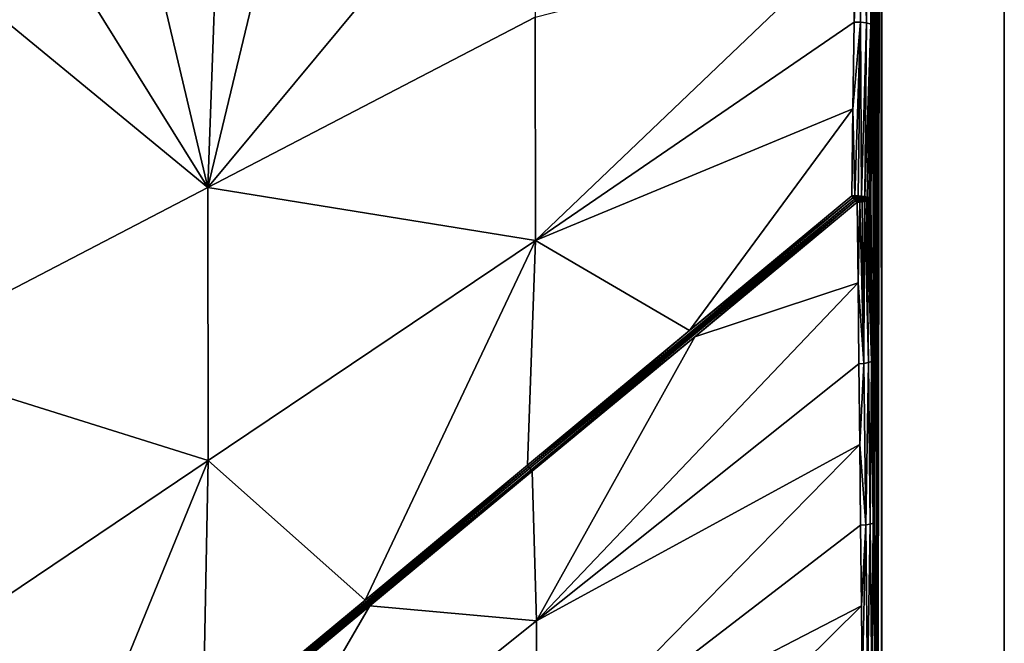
# Model space of a CAD drawing. Header units: millimetres. Extents: x -305 to 305, y -305 to 305.
# Tile 14 of 16: x 98 to 305, y -79 to 52. Entities that reach past the tile are written whole.
import ezdxf

# ---------------------------------------------------------------- set-up
doc = ezdxf.new("R2010")
doc.units = ezdxf.units.MM
doc.header["$MEASUREMENT"] = 0
doc.layers.add('Default', color=7, linetype='Continuous', true_color=0x000000)

msp = doc.modelspace()

# ---------------------------------------------------------------- linework, layer by layer
at = {"layer": 'Default', "color": 18, "true_color": 0x000000}
for points in [[(305.03, 305.49, 29.84), (-304.97, 305.49, 29.84), (-304.97, -304.51, 29.84), (305.03, -304.51, 29.84)], [(279.33, -276.31, 19.84), (279.33, 277.29, 19.84), (305.03, 305.49, 19.84), (305.03, -304.51, 19.84)], [(305.03, -304.51, 29.84), (305.03, -304.51, 19.84), (305.03, 305.49, 19.84), (305.03, 305.49, 29.84)], [(279.33, -276.31, 14.84), (279.07, 277.03, 10.47), (279.33, 277.29, 14.84)], [(279.33, -276.31, 14.84), (279.33, 277.29, 14.84), (279.33, 277.29, 16.07)], [(279.33, -276.31, 14.84), (279.33, 277.29, 16.07), (279.33, -276.31, 16.09)], [(279.33, 277.29, 17.33), (279.33, -276.31, 16.09), (279.33, 277.29, 16.07)], [(279.33, -276.31, 17.34), (279.33, -276.31, 16.09), (279.33, 277.29, 17.33)], [(279.33, -276.31, 19.84), (279.33, 277.29, 18.58), (279.33, 277.29, 19.84)], [(279.33, -276.31, 17.34), (279.33, 277.29, 18.58), (279.33, -276.31, 18.58)], [(279.33, -276.31, 19.84), (279.33, -276.31, 18.58), (279.33, 277.29, 18.58)], [(279.33, 277.29, 17.33), (279.33, 277.29, 18.58), (279.33, -276.31, 17.34)], [(278.48, -122.64, 0.54), (278.48, 162.36, 0.54), (279.07, 277.03, 10.47)], [(279.33, -276.31, 14.84), (278.48, -122.64, 0.54), (279.07, 277.03, 10.47)], [(278.47, 160.68, 0.4), (278.48, 161.52, 0.51), (278.47, -120.97, 0.39)], [(278.47, -120.97, 0.39), (278.48, 161.52, 0.51), (278.48, -122.64, 0.54)], [(278.48, 162.36, 0.54), (278.48, -122.64, 0.54), (278.48, 161.52, 0.51)], [(278.09, 124.21, -6), (278.47, 160.68, 0.4), (278.47, -120.97, 0.39)], [(278.09, 124.21, -6), (277.71, -53.1, -12.32), (277.71, 87.73, -12.37)], [(278.09, -87.03, -5.96), (277.71, -53.1, -12.32), (278.09, 124.21, -6)], [(278.47, -120.97, 0.39), (278.09, -87.03, -5.96), (278.09, 124.21, -6)], [(206.29, 99.81, -8.76), (206.42, 52.92, -15.18), (137.64, 17.18, -15.15)], [(206.29, 99.81, -8.76), (137.64, 17.18, -15.15), (157.38, 99.13, -6.7)], [(140.26, 89.08, -7.21), (157.38, 99.13, -6.7), (137.64, 17.18, -15.15)], [(123.07, 78.79, -7.71), (140.26, 89.08, -7.21), (137.64, 17.18, -15.15)], [(273.47, 51.91, -21.48), (273.71, 70.15, -18.31), (275.26, 88.36, -15.04)], [(275.26, 88.36, -15.04), (274.8, 51.88, -21.4), (273.47, 51.91, -21.48)], [(276.1, 51.73, -20.82), (274.8, 51.88, -21.4), (275.26, 88.36, -15.04)], [(275.26, 88.36, -15.04), (276.52, 88.21, -14.45), (276.1, 51.73, -20.82)], [(277, 51.5, -19.83), (276.1, 51.73, -20.82), (276.52, 88.21, -14.45)], [(276.52, 88.21, -14.45), (277.39, 87.98, -13.47), (277, 51.5, -19.83)], [(277.33, 51.24, -18.72), (277, 51.5, -19.83), (277.39, 87.98, -13.47)], [(277.39, 87.98, -13.47), (277.71, 87.73, -12.37), (277.33, 51.24, -18.72)], [(277.71, 87.73, -12.37), (277.71, -53.1, -12.32), (277.33, 51.24, -18.72)], [(123.07, 78.79, -7.71), (137.64, 17.18, -15.15), (105.83, 68.28, -8.17)], [(88.54, 57.57, -8.62), (105.83, 68.28, -8.17), (137.64, 17.18, -15.15)], [(273.71, 70.15, -18.31), (206.55, 6.04, -21.6), (206.42, 52.92, -15.18)], [(206.55, 6.04, -21.6), (273.71, 70.15, -18.31), (273.47, 51.91, -21.48)], [(102.09, 67.25, -8.29), (68.12, 45.99, -9.16), (86.94, 58.26, -8.76)], [(68.31, 45.69, -9.11), (68.12, 45.99, -9.16), (102.09, 67.25, -8.29)], [(102.09, 67.25, -8.29), (102.28, 66.94, -8.25), (68.31, 45.69, -9.11)], [(68.5, 45.39, -9.1), (68.31, 45.69, -9.11), (102.28, 66.94, -8.25)], [(102.28, 66.94, -8.25), (102.47, 66.64, -8.24), (68.5, 45.39, -9.1)], [(88.54, 57.57, -8.62), (68.5, 45.39, -9.1), (102.47, 66.64, -8.24)], [(88.54, 57.57, -8.62), (137.64, 17.18, -15.15), (68.88, -18.61, -15.14)], [(137.64, 17.18, -15.15), (206.42, 52.92, -15.18), (206.55, 6.04, -21.6)], [(273.23, 33.66, -24.63), (206.55, 6.04, -21.6), (273.47, 51.91, -21.48)], [(273.47, 51.91, -21.48), (274.8, 51.88, -21.4), (273.23, 33.66, -24.63)], [(273.65, 15.41, -27.82), (273.23, 33.66, -24.63), (274.8, 51.88, -21.4)], [(274.35, 15.39, -27.74), (273.65, 15.41, -27.82), (274.8, 51.88, -21.4)], [(275.05, 15.33, -27.52), (274.35, 15.39, -27.74), (274.8, 51.88, -21.4)], [(274.8, 51.88, -21.4), (276.1, 51.73, -20.82), (275.05, 15.33, -27.52)], [(275.05, 15.33, -27.52), (276.1, 51.73, -20.82), (275.69, 15.25, -27.17)], [(275.69, 15.25, -27.17), (276.1, 51.73, -20.82), (277, 51.5, -19.83)], [(277, 51.5, -19.83), (276.22, 15.14, -26.71), (275.69, 15.25, -27.17)], [(277, 51.5, -19.83), (276.61, 15.01, -26.17), (276.22, 15.14, -26.71)], [(276.61, 15.01, -26.17), (277, 51.5, -19.83), (277.33, 51.24, -18.72)], [(277.33, 51.24, -18.72), (276.85, 14.88, -25.6), (276.61, 15.01, -26.17)], [(277.33, 51.24, -18.72), (276.95, 14.75, -25.04), (276.85, 14.88, -25.6)], [(277.33, 51.24, -18.72), (277.71, -53.1, -12.32), (276.95, 14.75, -25.04)], [(206.55, 6.04, -21.6), (273.23, 33.66, -24.63), (238.9, -12.9, -27.83)], [(238.9, -12.9, -27.83), (273.23, 33.66, -24.63), (272.99, 15.41, -27.78)], [(272.99, 15.41, -27.78), (273.23, 33.66, -24.63), (273.65, 15.41, -27.82)], [(68.88, -18.61, -15.14), (137.64, 17.18, -15.15), (137.75, -40.19, -21.57)], [(206.55, 6.04, -21.6), (137.75, -40.19, -21.57), (137.64, 17.18, -15.15)], [(238.9, -12.9, -27.83), (273.27, 15.08, -27.86), (205.07, -41.53, -27.92)], [(273.56, 14.73, -27.88), (205.07, -41.53, -27.92), (273.27, 15.08, -27.86)], [(273.56, 14.73, -27.88), (205.33, -41.85, -27.92), (205.07, -41.53, -27.92)], [(273.56, 14.73, -27.88), (273.84, 14.39, -27.85), (205.33, -41.85, -27.92)], [(273.27, 15.08, -27.86), (238.9, -12.9, -27.83), (272.99, 15.41, -27.78)], [(273.27, 15.08, -27.86), (272.99, 15.41, -27.78), (273.65, 15.41, -27.82)], [(273.65, 15.41, -27.82), (274.35, 15.39, -27.74), (273.27, 15.08, -27.86)], [(273.27, 15.08, -27.86), (274.35, 15.39, -27.74), (274.75, 15.05, -27.67)], [(273.27, 15.08, -27.86), (274.75, 15.05, -27.67), (273.56, 14.73, -27.88)], [(274.75, 14.73, -27.68), (273.56, 14.73, -27.88), (274.75, 15.05, -27.67)], [(273.84, 14.39, -27.85), (273.56, 14.73, -27.88), (274.75, 14.73, -27.68)], [(274.75, 14.73, -27.68), (274.75, 14.41, -27.67), (273.84, 14.39, -27.85)], [(274.75, 15.05, -27.67), (274.35, 15.39, -27.74), (275.05, 15.33, -27.52)], [(274.75, 15.05, -27.67), (275.05, 15.33, -27.52), (275.88, 14.99, -27.05)], [(275.88, 14.74, -27.06), (274.75, 14.73, -27.68), (274.75, 15.05, -27.67)], [(274.75, 15.05, -27.67), (275.88, 14.99, -27.05), (275.88, 14.74, -27.06)], [(275.88, 14.74, -27.06), (275.88, 14.49, -27.05), (274.75, 14.41, -27.67)], [(274.75, 14.41, -27.67), (274.75, 14.73, -27.68), (275.88, 14.74, -27.06)], [(275.17, 14.14, -27.46), (274.75, 14.41, -27.67), (275.88, 14.49, -27.05)], [(275.05, 15.33, -27.52), (275.69, 15.25, -27.17), (275.88, 14.99, -27.05)], [(275.17, 14.14, -27.46), (275.88, 14.49, -27.05), (275.66, 14.22, -27.18)], [(276.09, 14.31, -26.83), (275.66, 14.22, -27.18), (275.88, 14.49, -27.05)], [(275.88, 14.99, -27.05), (275.69, 15.25, -27.17), (276.22, 15.14, -26.71)], [(275.88, 14.99, -27.05), (276.22, 15.14, -26.71), (276.66, 14.88, -26.1)], [(275.88, 14.74, -27.06), (275.88, 14.99, -27.05), (276.66, 14.88, -26.1)], [(276.66, 14.88, -26.1), (276.66, 14.74, -26.1), (275.88, 14.74, -27.06)], [(275.88, 14.74, -27.06), (276.66, 14.74, -26.1), (276.66, 14.6, -26.1)], [(276.66, 14.6, -26.1), (275.88, 14.49, -27.05), (275.88, 14.74, -27.06)], [(276.45, 14.41, -26.42), (275.88, 14.49, -27.05), (276.66, 14.6, -26.1)], [(275.88, 14.49, -27.05), (276.45, 14.41, -26.42), (276.09, 14.31, -26.83)], [(276.61, 15.01, -26.17), (276.66, 14.88, -26.1), (276.22, 15.14, -26.71)], [(276.71, 14.52, -25.97), (276.45, 14.41, -26.42), (276.66, 14.6, -26.1)], [(277.09, -19.41, -19.61), (276.45, 14.41, -26.42), (276.71, 14.52, -25.97)], [(276.61, 15.01, -26.17), (276.85, 14.88, -25.6), (276.66, 14.88, -26.1)], [(276.66, 14.88, -26.1), (276.85, 14.88, -25.6), (276.95, 14.75, -25.04)], [(276.66, 14.88, -26.1), (276.95, 14.75, -25.04), (276.66, 14.74, -26.1)], [(276.66, 14.74, -26.1), (276.95, 14.75, -25.04), (276.66, 14.6, -26.1)], [(276.66, 14.6, -26.1), (276.95, 14.75, -25.04), (276.88, 14.64, -25.5)], [(276.66, 14.6, -26.1), (276.88, 14.64, -25.5), (276.71, 14.52, -25.97)], [(276.71, 14.52, -25.97), (276.88, 14.64, -25.5), (277.09, -19.41, -19.61)], [(277.09, -19.41, -19.61), (276.88, 14.64, -25.5), (276.95, 14.75, -25.04)], [(277.71, -53.1, -12.32), (277.09, -19.41, -19.61), (276.95, 14.75, -25.04)], [(205.6, -42.16, -27.89), (205.33, -41.85, -27.92), (273.84, 14.39, -27.85)], [(205.6, -42.16, -27.89), (273.84, 14.39, -27.85), (239.97, -14.2, -27.79)], [(274.11, 14.06, -27.77), (239.97, -14.2, -27.79), (273.84, 14.39, -27.85)], [(274.29, -2.91, -24.59), (239.97, -14.2, -27.79), (274.11, 14.06, -27.77)], [(274.11, 14.06, -27.77), (273.84, 14.39, -27.85), (274.75, 14.41, -27.67)], [(274.75, 14.41, -27.67), (274.64, 14.09, -27.66), (274.11, 14.06, -27.77)], [(274.29, -2.91, -24.59), (274.11, 14.06, -27.77), (274.64, 14.09, -27.66)], [(274.64, 14.09, -27.66), (275.53, -19.79, -21.1), (274.29, -2.91, -24.59)], [(275.17, 14.14, -27.46), (274.64, 14.09, -27.66), (274.75, 14.41, -27.67)], [(274.64, 14.09, -27.66), (275.17, 14.14, -27.46), (275.53, -19.79, -21.1)], [(275.53, -19.79, -21.1), (275.17, 14.14, -27.46), (275.66, 14.22, -27.18)], [(275.53, -19.79, -21.1), (275.66, 14.22, -27.18), (276.47, -19.62, -20.48)], [(275.66, 14.22, -27.18), (276.09, 14.31, -26.83), (276.47, -19.62, -20.48)], [(276.09, 14.31, -26.83), (276.45, 14.41, -26.42), (277.09, -19.41, -19.61)], [(277.09, -19.41, -19.61), (276.47, -19.62, -20.48), (276.09, 14.31, -26.83)], [(137.75, -40.19, -21.57), (206.55, 6.04, -21.6), (170.72, -69.53, -27.89)], [(206.55, 6.04, -21.6), (204.81, -41.21, -27.87), (170.72, -69.53, -27.89)], [(204.81, -41.21, -27.87), (206.55, 6.04, -21.6), (238.9, -12.9, -27.83)], [(239.97, -14.2, -27.79), (274.29, -2.91, -24.59), (206.76, -73.89, -21.45)], [(274.47, -19.87, -21.41), (206.76, -73.89, -21.45), (274.29, -2.91, -24.59)], [(274.47, -19.87, -21.41), (274.29, -2.91, -24.59), (275.53, -19.79, -21.1)], [(204.81, -41.21, -27.87), (238.9, -12.9, -27.83), (205.07, -41.53, -27.92)], [(205.85, -42.47, -27.8), (205.6, -42.16, -27.89), (239.97, -14.2, -27.79)], [(206.76, -73.89, -21.45), (205.85, -42.47, -27.8), (239.97, -14.2, -27.79)], [(137.75, -40.19, -21.57), (68.97, -86.47, -21.56), (68.88, -18.61, -15.14)], [(274.65, -36.84, -18.23), (206.76, -73.89, -21.45), (274.47, -19.87, -21.41)], [(275.53, -19.79, -21.1), (274.65, -36.84, -18.23), (274.47, -19.87, -21.41)], [(275.53, -19.79, -21.1), (275.9, -53.72, -14.75), (274.65, -36.84, -18.23)], [(275.9, -53.72, -14.75), (275.53, -19.79, -21.1), (276.47, -19.62, -20.48)], [(276.47, -19.62, -20.48), (276.84, -53.55, -14.12), (275.9, -53.72, -14.75)], [(276.84, -53.55, -14.12), (276.47, -19.62, -20.48), (277.09, -19.41, -19.61)], [(277.09, -19.41, -19.61), (277.47, -53.34, -13.26), (276.84, -53.55, -14.12)], [(277.71, -53.1, -12.32), (277.47, -53.34, -13.26), (277.09, -19.41, -19.61)], [(274.65, -36.84, -18.23), (206.8, -106.03, -15.09), (206.76, -73.89, -21.45)], [(274.65, -36.84, -18.23), (274.83, -53.8, -15.06), (206.8, -106.03, -15.09)], [(274.65, -36.84, -18.23), (275.9, -53.72, -14.75), (274.83, -53.8, -15.06)], [(137.75, -40.19, -21.57), (102.55, -126.17, -27.93), (68.97, -86.47, -21.56)], [(137.75, -40.19, -21.57), (136.64, -97.85, -27.92), (102.55, -126.17, -27.93)], [(170.72, -69.53, -27.89), (136.64, -97.85, -27.92), (137.75, -40.19, -21.57)], [(205.07, -41.53, -27.92), (170.72, -69.53, -27.89), (204.81, -41.21, -27.87)], [(136.89, -98.15, -27.95), (205.07, -41.53, -27.92), (205.33, -41.85, -27.92)], [(205.07, -41.53, -27.92), (136.89, -98.15, -27.95), (170.72, -69.53, -27.89)], [(205.33, -41.85, -27.92), (137.15, -98.46, -27.95), (136.89, -98.15, -27.95)], [(137.15, -98.46, -27.95), (205.33, -41.85, -27.92), (205.6, -42.16, -27.89)], [(205.6, -42.16, -27.89), (137.4, -98.77, -27.9), (137.15, -98.46, -27.95)], [(205.6, -42.16, -27.89), (171.74, -70.76, -27.81), (137.4, -98.77, -27.9)], [(171.74, -70.76, -27.81), (205.6, -42.16, -27.89), (205.85, -42.47, -27.8)], [(205.85, -42.47, -27.8), (206.76, -73.89, -21.45), (171.74, -70.76, -27.81)], [(274.83, -53.8, -15.06), (275.9, -53.72, -14.75), (275.01, -70.77, -11.88)], [(275.19, -87.73, -8.71), (275.01, -70.77, -11.88), (275.9, -53.72, -14.75)], [(275.9, -53.72, -14.75), (276.26, -87.65, -8.41), (275.19, -87.73, -8.71)], [(276.26, -87.65, -8.41), (275.9, -53.72, -14.75), (276.84, -53.55, -14.12)], [(276.84, -53.55, -14.12), (277.21, -87.49, -7.78), (276.26, -87.65, -8.41)], [(277.21, -87.49, -7.78), (276.84, -53.55, -14.12), (277.47, -53.34, -13.26)], [(277.47, -53.34, -13.26), (277.85, -87.27, -6.91), (277.21, -87.49, -7.78)], [(277.85, -87.27, -6.91), (277.47, -53.34, -13.26), (277.71, -53.1, -12.32)], [(277.71, -53.1, -12.32), (278.09, -87.03, -5.96), (277.85, -87.27, -6.91)], [(275.01, -70.77, -11.88), (206.8, -106.03, -15.09), (274.83, -53.8, -15.06)], [(170.72, -69.53, -27.89), (136.89, -98.15, -27.95), (136.64, -97.85, -27.92)], [(171.74, -70.76, -27.81), (137.64, -99.06, -27.82), (137.4, -98.77, -27.9)], [(171.74, -70.76, -27.81), (138.07, -128.74, -21.47), (137.64, -99.06, -27.82)], [(138.07, -128.74, -21.47), (171.74, -70.76, -27.81), (206.76, -73.89, -21.45)], [(206.8, -106.03, -15.09), (275.01, -70.77, -11.88), (206.83, -138.16, -8.73)], [(275.19, -87.73, -8.71), (206.83, -138.16, -8.73), (275.01, -70.77, -11.88)], [(138.07, -128.74, -21.47), (206.76, -73.89, -21.45), (206.8, -106.03, -15.09)]]:
    msp.add_3dface(points, dxfattribs=at)

doc.saveas('drawing.dxf')
